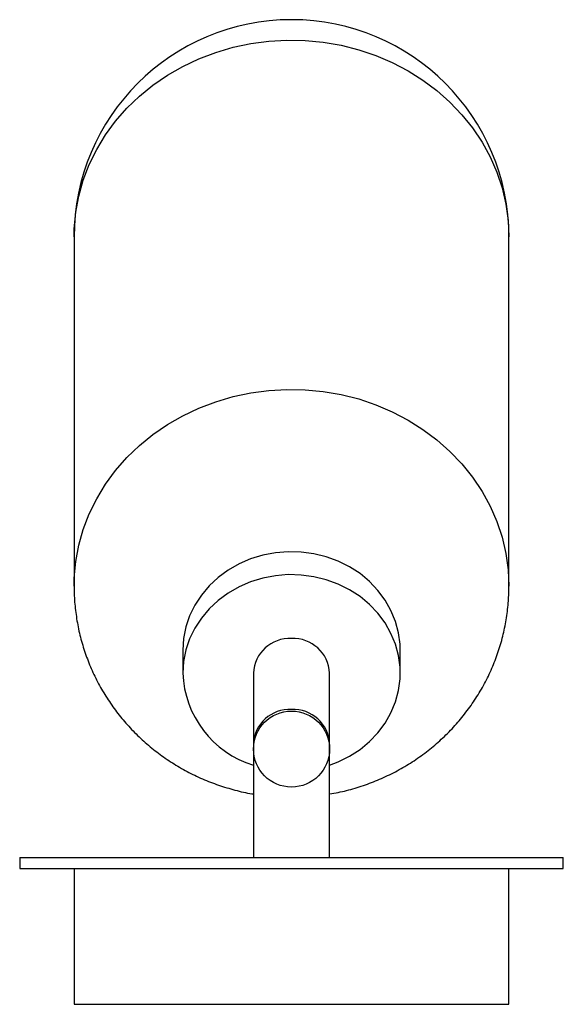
# Paper-space layout '_Inferior' of a CAD drawing. Header units: millimetres. Extents: x -83 to 17, y 88 to 269.
import ezdxf

# ---------------------------------------------------------------- set-up
doc = ezdxf.new("R2010")
doc.units = ezdxf.units.MM

psp = doc.layouts.new('_Inferior')

# ---------------------------------------------------------------- linework, layer by layer
at = {"color": 7, "linetype": 'Continuous', "lineweight": 25}
for p, q in [((-72.93, 228.79), (-72.93, 164.47)), ((7.07, 164.47), (7.07, 228.79)), ((-52.93, 152.72), (-52.93, 148.49)), ((-12.93, 148.49), (-12.93, 152.72)), ((-39.93, 148.49), (-39.93, 114.5)), ((-25.93, 114.5), (-25.93, 148.49)), ((-82.93, 114.5), (-82.93, 112.5)), ((-82.93, 114.5), (17.07, 114.5)), ((17.07, 112.5), (17.07, 114.5)), ((-82.93, 112.5), (17.07, 112.5)), ((-72.93, 112.5), (-72.93, 87.5)), ((7.07, 87.5), (7.07, 112.5)), ((-72.93, 87.5), (7.07, 87.5))]:
    psp.add_line(p, q, dxfattribs=at)
at = {"color": 8, "linetype": 'Continuous', "lineweight": 25, "flags": 128}
for points in [[(-72.93, 228.79), (-72.9, 230.3), (-72.62, 233.33), (-72.06, 236.32), (-71.23, 239.26), (-70.13, 242.13), (-68.76, 244.91), (-67.15, 247.57), (-65.29, 250.1), (-63.21, 252.47), (-60.92, 254.69), (-58.43, 256.72), (-55.76, 258.56), (-52.93, 260.18), (-49.97, 261.59), (-46.88, 262.77), (-43.69, 263.7), (-40.43, 264.4), (-37.12, 264.84), (-33.77, 265.03), (-30.42, 264.97), (-27.09, 264.65), (-23.8, 264.08), (-20.57, 263.26), (-17.43, 262.21), (-14.4, 260.91), (-11.5, 259.4), (-8.75, 257.66), (-6.17, 255.73), (-3.78, 253.6), (-1.59, 251.3), (0.38, 248.85), (2.12, 246.25), (3.61, 243.53), (4.84, 240.71), (5.81, 237.8), (6.51, 234.83), (6.93, 231.82), (7.07, 228.79), (7.07, 228.79)], [(-72.93, 164.49), (-72.9, 165.99), (-72.62, 169.01), (-72.06, 172.01), (-71.23, 174.95), (-70.13, 177.81), (-68.76, 180.59), (-67.15, 183.25), (-65.29, 185.78), (-63.21, 188.16), (-60.92, 190.37), (-58.43, 192.4), (-55.76, 194.24), (-52.93, 195.86), (-49.97, 197.27), (-46.88, 198.45), (-43.69, 199.39), (-40.43, 200.08), (-37.12, 200.52), (-33.77, 200.71), (-30.42, 200.65), (-27.09, 200.33), (-23.8, 199.76), (-20.57, 198.95), (-17.43, 197.89), (-14.4, 196.6), (-11.5, 195.08), (-8.75, 193.35), (-6.17, 191.41), (-3.78, 189.29), (-1.59, 186.99), (0.38, 184.53), (2.12, 181.93), (3.61, 179.21), (4.84, 176.39), (5.81, 173.49), (6.51, 170.52), (6.93, 167.5), (7.07, 164.47)]]:
    psp.add_lwpolyline(points, dxfattribs=at)
at = {"color": 7, "linetype": 'Continuous', "lineweight": 25, "flags": 128}
for points in [[(-12.93, 152.72), (-12.97, 153.79), (-13.25, 155.92), (-13.81, 158.01), (-14.63, 160.02), (-15.71, 161.93), (-17.04, 163.71), (-18.58, 165.34), (-20.33, 166.79), (-22.26, 168.04), (-24.33, 169.08), (-26.53, 169.89), (-28.81, 170.45), (-31.16, 170.77), (-33.53, 170.83), (-35.89, 170.64), (-38.21, 170.2), (-40.45, 169.51), (-42.59, 168.59), (-44.59, 167.44), (-46.43, 166.09), (-48.08, 164.55), (-49.52, 162.84), (-50.73, 160.99), (-51.68, 159.03), (-52.37, 156.97), (-52.79, 154.86), (-52.93, 152.72)], [(-25.93, 131.51), (-24.33, 132.12), (-22.26, 133.16), (-20.33, 134.41), (-18.58, 135.86), (-17.04, 137.49), (-15.71, 139.27), (-14.63, 141.18), (-13.81, 143.2), (-13.25, 145.28), (-12.97, 147.42), (-12.97, 149.56), (-13.25, 151.7), (-13.81, 153.78), (-14.63, 155.8), (-15.71, 157.71), (-17.04, 159.49), (-18.58, 161.12), (-20.33, 162.56), (-22.26, 163.82), (-24.33, 164.85), (-26.53, 165.66), (-28.81, 166.23), (-31.16, 166.54), (-33.53, 166.61), (-35.89, 166.42), (-38.21, 165.97), (-40.45, 165.29), (-42.59, 164.36), (-44.59, 163.22), (-46.43, 161.86), (-48.08, 160.32), (-49.52, 158.62), (-50.73, 156.77), (-51.68, 154.8), (-52.37, 152.75), (-52.79, 150.63), (-52.93, 148.49), (-52.93, 148.49)]]:
    psp.add_lwpolyline(points, dxfattribs=at)
at = {"color": 7, "linetype": 'Continuous', "lineweight": 25}
psp.add_circle((-32.93, 134.5), 7, dxfattribs=at)
for centre, radius, start, end in [((-32.93, 228.79), 40, 0, 180), ((-33.26, 148.16), 6.69, 87.2293, 177.1432), ((-32.61, 148.16), 6.69, 2.8568, 92.7707), ((-34.49, 149.14), 18.45, 182.0299, 252.847)]:
    psp.add_arc(centre, radius, start, end, dxfattribs=at)
at = {"color": 8, "linetype": 'Continuous', "lineweight": 25}
for centre, start, end in [((-33.26, 135.1), 87.2293, 177.1432), ((-32.61, 135.1), 2.8568, 92.7707)]:
    psp.add_arc(centre, 6.69, start, end, dxfattribs=at)
at = {"color": 7, "linetype": 'Continuous', "lineweight": 25}
for points, knots in [([(-72.9, 164.49), (-72.91, 163.9), (-72.92, 162.28), (-72.66, 159.64), (-72.15, 156.6), (-71.39, 153.62), (-70.39, 150.71), (-69.16, 147.89), (-67.71, 145.17), (-66.04, 142.58), (-64.17, 140.12), (-62.1, 137.81), (-59.86, 135.66), (-57.44, 133.69), (-54.87, 131.92), (-52.16, 130.34), (-49.32, 128.97), (-46.38, 127.82), (-43.34, 126.92), (-41.18, 126.39), (-40.03, 126.23), (-39.93, 126.22)], [0, 0, 0, 0, 0.032549, 0.088782, 0.144943, 0.201056, 0.257147, 0.313245, 0.369375, 0.425562, 0.481832, 0.538207, 0.594705, 0.651342, 0.708131, 0.76508, 0.822192, 0.879468, 0.936904, 0.994492, 1, 1, 1, 1]), ([(-25.93, 126.24), (-25.4, 126.33), (-23.82, 126.58), (-21.23, 127.27), (-18.19, 128.3), (-15.24, 129.57), (-12.41, 131.06), (-9.7, 132.77), (-7.15, 134.69), (-4.77, 136.8), (-2.57, 139.09), (-0.57, 141.55), (1.22, 144.15), (2.79, 146.87), (4.12, 149.71), (5.21, 152.63), (6.06, 155.63), (6.66, 158.68), (7.01, 161.63), (7.05, 163.57), (7.07, 164.47)], [0, 0, 0, 0, 0.029197, 0.087402, 0.145627, 0.203845, 0.26203, 0.320154, 0.378192, 0.436119, 0.493914, 0.551561, 0.609047, 0.666363, 0.723507, 0.780481, 0.837292, 0.893949, 0.950468, 1, 1, 1, 1])]:
    psp.add_open_spline(points, degree=3, knots=knots, dxfattribs=at)

doc.saveas('drawing.dxf')
